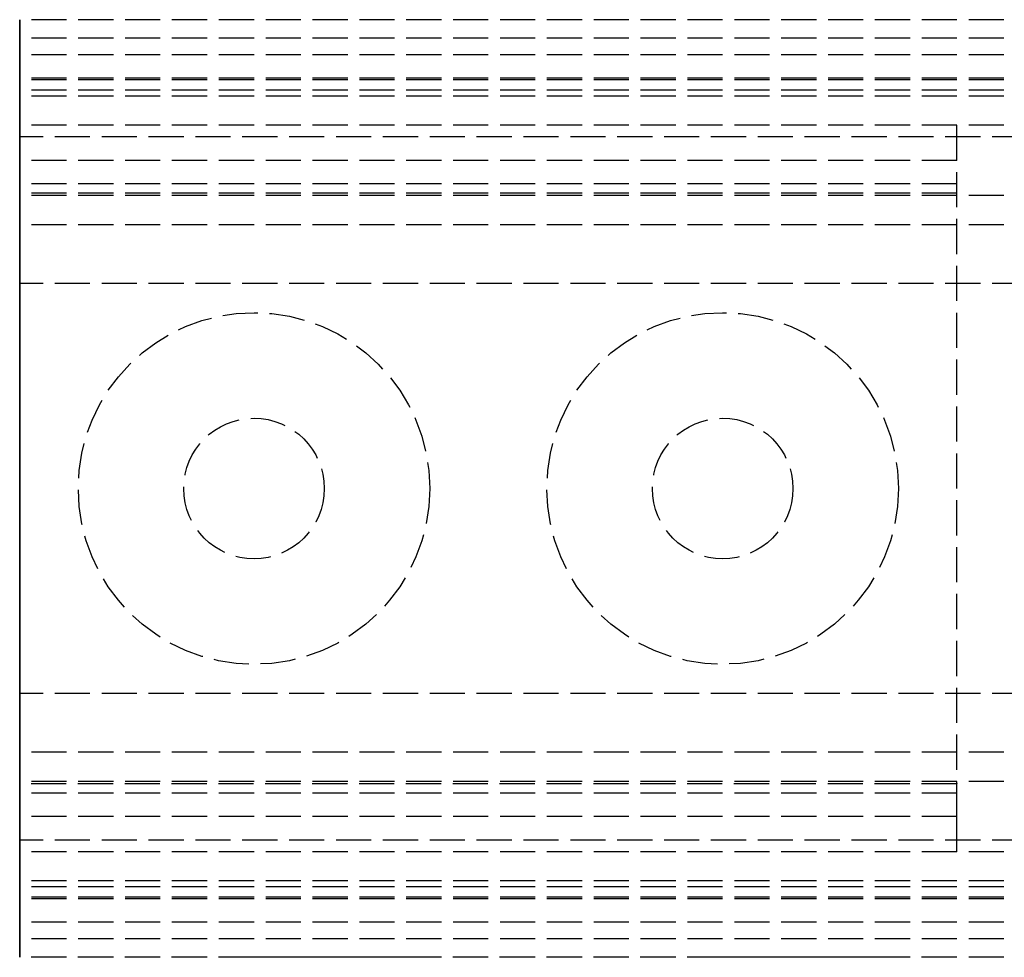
# Model space of a CAD drawing. Header units: millimetres. Extents: x 0 to 2000, y 0 to 40.
# Tile 1 of 7: x 0 to 42, y 0 to 40. Entities that reach past the tile are written whole.
import ezdxf

# ---------------------------------------------------------------- set-up
doc = ezdxf.new("R2010")
doc.units = ezdxf.units.MM
doc.header["$LTSCALE"] = 10
doc.linetypes.add('ALLCAD_Strich', pattern=[0.2, 0.15, -0.05])
for name, color, linetype in [('BESCH_KONT_sich_schn_ansi_2d', 40, 'Continuous'), ('BESCH_KONT_sich_schn_grun_2d', 10, 'Continuous'), ('BESCH_KONT_sich_schn_seit_2d', 160, 'Continuous')]:
    doc.layers.add(name, color=color, linetype=linetype)

msp = doc.modelspace()

# ---------------------------------------------------------------- linework, layer by layer
at = {"layer": 'BESCH_KONT_sich_schn_ansi_2d', "linetype": 'ALLCAD_Strich'}
for p, q in [((2000, 0, 42), (0, 0, 42)), ((0, 0, 2), (0, 0, 42)), ((2000, 0, 2), (0, 0, 2)), ((0, 0), (0, 0, 2)), ((2000, 0), (0, 0)), ((2000, 0, 64.5), (0, 0, 64.5)), ((0, 0, 42.707), (0, 0, 64.5)), ((2000, 0, 42.707), (0, 0, 42.707)), ((0, 0, 42), (0, 0, 42.707)), ((0, 0, 32.005), (0.003, 0, 32.005)), ((2000, 0, 2.5), (0, 0, 2.5)), ((2000, 0, 4), (0, 0, 4)), ((2000, 0, 9), (0, 0, 9)), ((2000, 0, 28), (0, 0, 28)), ((2000, 0, 29.5), (0, 0, 29.5)), ((2000, 0, 32), (0, 0, 32)), ((2000, 0, 38.5), (0, 0, 38.5)), ((2000, 0, 40), (0, 0, 40)), ((2000, 0, 61.5), (0, 0, 61.5)), ((2000, 0, 40.939), (0, 0, 40.939)), ((2000, 0, 40.232), (0, 0, 40.232)), ((39.983, 0, 41), (0, 0, 41)), ((40, 0, 42.5), (0, 0, 42.5)), ((40, 0, 60), (0, 0, 60)), ((40, 0, 40), (0, 0, 40)), ((0.002, 0, 32), (0.002, 0, 32.005)), ((0.003, 0, 32), (0.003, 0, 32.005)), ((0.006, 0, 32.005), (0.003, 0, 32.005)), ((0.003, 0, 32), (0.003, 0, 32.005)), ((0.003, 0, 32.005), (0.003, 0, 32.005)), ((0.003, 0, 32), (0.003, 0, 32.005)), ((0.003, 0, 32), (0.003, 0, 32.005)), ((0.004, 0, 32), (0.004, 0, 32.005)), ((0.006, 0, 32), (0.006, 0, 32.005)), ((0.007, 0, 32), (0.007, 0, 32.005)), ((0.007, 0, 32.005), (0.009, 0, 32.005)), ((0.009, 0, 32.005), (0.011, 0, 32.005)), ((0.009, 0, 32), (0.009, 0, 32.005)), ((0.009, 0, 32), (0.009, 0, 32.005)), ((0.01, 0, 32), (0.01, 0, 32.005)), ((0.013, 0, 32.005), (0.011, 0, 32.005)), ((0.011, 0, 32), (0.011, 0, 32.005)), ((0.011, 0, 32), (0.011, 0, 32.005)), ((0.013, 0, 32), (0.013, 0, 32.005)), ((0.014, 0, 32.005), (0.017, 0, 32.005)), ((0.014, 0, 32), (0.014, 0, 32.005)), ((0.016, 0, 32), (0.016, 0, 32.005)), ((0.017, 0, 32), (0.017, 0, 32.005)), ((0.02, 0, 32.005), (0.017, 0, 32.005)), ((0.017, 0, 32), (0.017, 0, 32.005)), ((0.017, 0, 32.005), (0.017, 0, 32.005)), ((0.017, 0, 32), (0.017, 0, 32.005)), ((0.017, 0, 32), (0.017, 0, 32.005)), ((0.018, 0, 32), (0.018, 0, 32.005)), ((0.02, 0, 32), (0.02, 0, 32.005)), ((10, 0, 47.5), (2.5, 0, 47.5)), ((2.5, 0, 42.5), (2.5, 0, 47.5)), ((7, 0, 41), (7, 0, 47.5)), ((17.5, 0, 47.5), (10, 0, 47.5)), ((13, 0, 41), (13, 0, 47.5)), ((17.5, 0, 42.5), (17.5, 0, 47.5)), ((30, 0, 47.5), (22.5, 0, 47.5)), ((22.5, 0, 42.5), (22.5, 0, 47.5)), ((27, 0, 41), (27, 0, 47.5)), ((37.5, 0, 47.5), (30, 0, 47.5)), ((33, 0, 41), (33, 0, 47.5)), ((37.5, 0, 42.5), (37.5, 0, 47.5)), ((39.983, 0, 40.995), (39.98, 0, 40.995)), ((39.98, 0, 41), (39.98, 0, 40.995)), ((39.982, 0, 41), (39.982, 0, 40.995)), ((39.997, 0, 41), (39.983, 0, 41)), ((39.983, 0, 41), (39.983, 0, 40.995)), ((39.983, 0, 41), (39.983, 0, 40.995)), ((39.983, 0, 40.995), (39.986, 0, 40.995)), ((39.983, 0, 40.995), (39.983, 0, 40.995)), ((39.983, 0, 41), (39.983, 0, 40.995)), ((39.983, 0, 41), (39.983, 0, 40.995)), ((39.983, 0, 41), (39.983, 0, 41)), ((39.984, 0, 41), (39.984, 0, 40.995)), ((39.986, 0, 41), (39.986, 0, 40.995)), ((39.987, 0, 41), (39.987, 0, 40.995)), ((39.991, 0, 40.995), (39.987, 0, 40.995)), ((39.989, 0, 40.995), (39.989, 0, 41)), ((39.989, 0, 41), (39.989, 0, 40.995)), ((39.99, 0, 41), (39.99, 0, 40.995)), ((39.991, 0, 40.995), (39.993, 0, 40.995)), ((39.991, 0, 41), (39.991, 0, 40.995)), ((39.991, 0, 41), (39.991, 0, 40.995)), ((39.993, 0, 41), (39.993, 0, 40.995)), ((39.997, 0, 40.995), (39.994, 0, 40.995)), ((39.994, 0, 41), (39.994, 0, 40.995)), ((39.996, 0, 41), (39.996, 0, 40.995)), ((39.997, 0, 41), (39.997, 0, 40.995)), ((39.997, 0, 41), (39.997, 0, 40.995)), ((39.997, 0, 40.995), (40, 0, 40.995)), ((39.997, 0, 40.995), (39.997, 0, 40.995)), ((39.997, 0, 41), (39.997, 0, 40.995)), ((39.997, 0, 41), (39.997, 0, 40.995)), ((39.997, 0, 41), (39.997, 0, 41)), ((40, 0, 41), (39.997, 0, 41)), ((39.998, 0, 41), (39.998, 0, 40.995)), ((40, 0, 40), (40, 0, 60))]:
    msp.add_line(p, q, dxfattribs=at)
at = {"layer": 'BESCH_KONT_sich_schn_grun_2d', "linetype": 'ALLCAD_Strich'}
for p, q in [((2000, 40), (0, 40)), ((0, 39.207), (0, 40)), ((2000, 39.207), (0, 39.207)), ((0, 38.5), (0, 39.207)), ((2000, 38.5), (0, 38.5)), ((0, 1.5), (0, 38.5)), ((2000, 37.5), (0, 37.5)), ((2000, 37.439), (0, 37.439)), ((2000, 37), (0, 37)), ((0.002, 36.997), (0.002, 36.995)), ((0.003, 36.998), (0.003, 36.998)), ((0.003, 36.993), (0.003, 36.993)), ((0.003, 36.992), (0.003, 36.992)), ((0.004, 36.997), (0.004, 36.995)), ((0.006, 36.995), (0.006, 36.997)), ((0.007, 37), (0.007, 36.992)), ((0.011, 37), (0.007, 37)), ((0.007, 36.992), (0.009, 36.992)), ((0.009, 36.998), (0.01, 36.998)), ((0.009, 36.996), (0.009, 36.998)), ((0.01, 36.996), (0.009, 36.996)), ((0.009, 36.992), (0.009, 36.995)), ((0.009, 36.995), (0.011, 36.995)), ((0.011, 36.997), (0.011, 36.997)), ((0.013, 36.997), (0.013, 36.998)), ((0.014, 36.995), (0.014, 36.997)), ((0.016, 36.997), (0.016, 36.995)), ((0.017, 36.998), (0.017, 36.998)), ((0.017, 36.993), (0.017, 36.993)), ((0.017, 36.992), (0.017, 36.992)), ((0.018, 36.997), (0.018, 36.995)), ((0.02, 36.995), (0.02, 36.997)), ((2000, 36.732), (0, 36.732)), ((2000, 35.5), (0, 35.5)), ((40, 34), (40, 35.5)), ((43, 35), (0, 35)), ((40, 34), (0, 34)), ((40, 6), (40, 34)), ((40, 33), (0, 33)), ((40, 32.6), (0, 32.6)), ((2000, 32.5), (0, 32.5)), ((2000, 31.25), (0, 31.25)), ((43, 28.75), (0, 28.75)), ((43, 11.25), (0, 11.25)), ((2000, 8.75), (0, 8.75)), ((2000, 7.5), (0, 7.5)), ((39.983, 7.4), (0, 7.4)), ((39.98, 7.405), (39.98, 7.403)), ((39.982, 7.403), (39.982, 7.405)), ((39.983, 7.408), (39.983, 7.408)), ((39.983, 7.407), (39.983, 7.407)), ((39.983, 7.402), (39.983, 7.402)), ((39.997, 7.4), (39.983, 7.4)), ((39.983, 7.4), (39.983, 7.4)), ((39.984, 7.405), (39.984, 7.403)), ((39.986, 7.403), (39.986, 7.405)), ((39.987, 7.408), (39.987, 7.4)), ((39.989, 7.408), (39.987, 7.408)), ((39.987, 7.4), (39.991, 7.4)), ((39.989, 7.405), (39.989, 7.408)), ((39.991, 7.405), (39.989, 7.405)), ((39.989, 7.402), (39.989, 7.404)), ((39.989, 7.404), (39.99, 7.404)), ((39.99, 7.402), (39.989, 7.402)), ((39.991, 7.403), (39.991, 7.403)), ((39.993, 7.402), (39.993, 7.403)), ((39.994, 7.405), (39.994, 7.403)), ((39.996, 7.403), (39.996, 7.405)), ((39.997, 7.408), (39.997, 7.408)), ((39.997, 7.407), (39.997, 7.407)), ((39.997, 7.402), (39.997, 7.402)), ((39.997, 7.4), (39.997, 7.4)), ((40, 7.4), (39.997, 7.4)), ((39.998, 7.405), (39.998, 7.403)), ((40, 7), (0, 7)), ((40, 6), (0, 6)), ((40, 4.5), (40, 6)), ((43, 5), (0, 5)), ((2000, 4.5), (0, 4.5)), ((2000, 3.268), (0, 3.268)), ((2000, 3), (0, 3)), ((2000, 2.561), (0, 2.561)), ((2000, 2.5), (0, 2.5)), ((2000, 1.5), (0, 1.5)), ((0, 0.793), (0, 1.5)), ((2000, 0.793), (0, 0.793)), ((0, 0), (0, 0.793)), ((2000, 0), (0, 0))]:
    msp.add_line(p, q, dxfattribs=at)
for centre, radius in [((10, 20), 7.5), ((30, 20), 7.5), ((10, 20), 3), ((30, 20), 3)]:
    msp.add_circle(centre, radius, dxfattribs=at)
for centre, radius, start, end in [((0.003, 36.997), 0.00271, 90, 180), ((0.003, 36.995), 0.00271, 180, 270), ((0.003, 36.997), 0.00116, 90, 180), ((0.003, 36.995), 0.00116, 180, 270), ((0.003, 36.997), 0.00271, 360, 90), ((0.003, 36.997), 0.00116, 0, 90), ((0.003, 36.995), 0.00116, 270, 360), ((0.003, 36.995), 0.00271, 270, 0), ((0.01, 36.997), 0.00093, 360, 90), ((0.01, 36.997), 0.00093, 270, 0), ((0.011, 36.998), 0.00217, 0, 90), ((0.011, 36.997), 0.00217, 270, 360), ((0.017, 36.997), 0.00271, 90, 180), ((0.017, 36.995), 0.00271, 180, 270), ((0.017, 36.997), 0.00116, 90, 180), ((0.017, 36.995), 0.00116, 180, 270), ((0.017, 36.997), 0.00271, 360, 90), ((0.017, 36.997), 0.00116, 0, 90), ((0.017, 36.995), 0.00116, 270, 360), ((0.017, 36.995), 0.00271, 270, 0), ((39.983, 7.405), 0.00271, 90, 180), ((39.983, 7.403), 0.00271, 180, 270), ((39.983, 7.405), 0.00116, 90, 180), ((39.983, 7.403), 0.00116, 180, 270), ((39.983, 7.405), 0.00271, 0, 90), ((39.983, 7.405), 0.00116, 0, 90), ((39.983, 7.403), 0.00271, 270, 360), ((39.983, 7.403), 0.00116, 270, 0), ((39.99, 7.403), 0.00093, 0, 90), ((39.99, 7.403), 0.00093, 270, 0), ((39.991, 7.403), 0.00217, 0, 90), ((39.991, 7.402), 0.00217, 270, 0), ((39.997, 7.405), 0.00271, 90, 180), ((39.997, 7.403), 0.00271, 180, 270), ((39.997, 7.405), 0.00116, 90, 180), ((39.997, 7.403), 0.00116, 180, 270), ((39.997, 7.405), 0.00271, 0, 90), ((39.997, 7.405), 0.00116, 0, 90), ((39.997, 7.403), 0.00116, 270, 0), ((39.997, 7.403), 0.00271, 270, 360)]:
    msp.add_arc(centre, radius, start, end, dxfattribs=at)
at = {"layer": 'BESCH_KONT_sich_schn_seit_2d', "linetype": 'ALLCAD_Strich'}
for p, q in [((0, 40, 2), (0, 37.5, 2.5)), ((0, 40, 42), (0, 40, 2)), ((0, 39.207, 42), (0, 40, 42)), ((0, 37.439, 40.232), (0, 39.207, 42)), ((0, 38.5, 42.707), (0, 36.732, 40.939)), ((0, 38.5, 64.5), (0, 38.5, 42.707)), ((0, 1.5, 64.5), (0, 38.5, 64.5)), ((0, 37.5), (0, 28.75)), ((0, 37.5, 2.5), (0, 37.5)), ((0, 36.732, 40.939), (0, 37.439, 40.232)), ((0, 37, 32.005), (0, 36.997, 32.005)), ((0, 37, 32), (0, 37, 38.5)), ((0, 36.997, 32), (0, 37, 32)), ((0, 37, 38.5), (0, 32.5, 38.5)), ((0, 37, 28), (0, 35.5, 29.5)), ((0, 37, 9), (0, 37, 28)), ((0, 35, 4), (0, 37, 9)), ((0, 37, 32), (0, 37, 32.005)), ((0, 36.998, 32.005), (0, 36.998, 32)), ((0, 36.998, 32), (0, 36.998, 32.005)), ((0, 36.998, 32), (0, 36.998, 32.005)), ((0, 36.995, 32.005), (0, 36.997, 32.005)), ((0, 36.997, 32), (0, 36.997, 32.005)), ((0, 36.997, 32), (0, 36.997, 32.005)), ((0, 36.997, 32), (0, 36.997, 32.005)), ((0, 36.997, 32), (0, 36.997, 32.005)), ((0, 36.997, 32), (0, 36.995, 32)), ((0, 36.996, 32), (0, 36.996, 32.005)), ((0, 31.25, 32), (0, 36.995, 32)), ((0, 36.995, 32.005), (0, 36.992, 32.005)), ((0, 36.995, 32), (0, 36.995, 32.005)), ((0, 36.995, 32), (0, 36.995, 32.005)), ((0, 36.993, 32), (0, 36.993, 32.005)), ((0, 36.992, 32), (0, 36.992, 32.005)), ((0, 36.992, 32), (0, 36.992, 32.005)), ((0, 34, 29), (0, 36, 29)), ((0, 36, 29), (0, 36, 16)), ((0, 36, 16), (0, 29.5, 16)), ((0, 35.5, 61.5), (0, 4.5, 61.5)), ((0, 35.5, 40), (0, 35.5, 61.5)), ((0, 32.5, 40), (0, 35.5, 40)), ((0, 35.5, 29.5), (0, 31.25, 29.5)), ((0, 35.5, 40), (0, 33, 40)), ((0, 35.5, 60), (0, 35.5, 40)), ((0, 34, 60), (0, 35.5, 60)), ((0, 35.5, 45), (0, 35.5, 44.995)), ((0, 35.5, 45), (0, 34, 45)), ((0, 35.497, 44.995), (0, 35.5, 44.995)), ((0, 35.498, 45), (0, 35.498, 44.995)), ((0, 35.497, 45), (0, 35.497, 44.995)), ((0, 35.497, 44.995), (0, 35.495, 44.995)), ((0, 35.497, 45), (0, 35.497, 44.995)), ((0, 35.496, 45), (0, 35.496, 44.995)), ((0, 35.495, 45), (0, 35.495, 44.995)), ((0, 35.495, 45), (0, 35.495, 44.995)), ((0, 35.495, 45), (0, 35.495, 44.995)), ((0, 35.492, 44.995), (0, 35.495, 44.995)), ((0, 35.495, 45), (0, 35.495, 44.995)), ((0, 35.494, 44.995), (0, 35.494, 45)), ((0, 35.494, 45), (0, 35.494, 44.995)), ((0, 35.493, 45), (0, 35.493, 44.995)), ((0, 35.492, 45), (0, 35.492, 44.995)), ((0, 35.492, 45), (0, 35.492, 44.995)), ((0, 35, 8.5), (0, 35, 16)), ((0, 35, 4.4), (0, 35, 5)), ((0, 35, 4.4), (0, 28.75, 4.4)), ((0, 28.75, 4), (0, 35, 4)), ((0, 35, 5), (0, 28.755, 5)), ((0, 35, 8.5), (0, 31.5, 8.5)), ((0, 35, 5), (0, 35, 8.5)), ((0, 5, 10.9), (0, 35, 10.9)), ((0, 28, 18.9), (0, 35, 18.9)), ((0, 35, 16), (0, 35, 25.4)), ((0, 28, 10.9), (0, 35, 10.9)), ((0, 28, 18.9), (0, 35, 18.9)), ((0, 35, 25.4), (0, 34, 25.4)), ((0, 33.5, 6.5), (0, 35, 6.5)), ((0, 33.5, 6.5), (0, 35, 6.5)), ((0, 34, 25.4), (0, 28, 25.4)), ((0, 29.5, 18), (0, 34, 18)), ((0, 34, 18), (0, 34, 29)), ((0, 6, 42.5), (0, 34, 42.5)), ((0, 34, 42.5), (0, 34, 60)), ((0, 34, 45), (0, 27.5, 45)), ((0, 31.5, 6.5), (0, 33.5, 6.5)), ((0, 33.5, 6.5), (0, 33.5, 8.5)), ((0, 33, 40), (0, 32.6, 41)), ((0, 32.6, 41), (0, 7.4, 41)), ((0, 32.5, 38.5), (0, 32.5, 40)), ((0, 7.5, 40), (0, 32.5, 40)), ((0, 31.5, 6.5), (0, 25.5, 6.5)), ((0, 31.5, 6.5), (0, 31.5, 8.5)), ((0, 31.5, 14.5), (0, 31.5, 8.5)), ((0, 29.5, 14.5), (0, 31.5, 14.5)), ((0, 8.5, 8.5), (0, 31.5, 8.5)), ((0, 31.25, 29.5), (0, 31.25, 32)), ((0, 31, 30.4), (0, 29, 28.9)), ((0, 31, 36.4), (0, 31, 30.4)), ((0, 29, 36.4), (0, 31, 36.4)), ((0, 30.5, 4.4), (0, 30.5, 25.4)), ((0, 30, 35.9), (0, 29, 35.9)), ((0, 30, 31.4), (0, 30, 35.9)), ((0, 27.5, 31.4), (0, 30, 31.4)), ((0, 28.75, 35.9), (0, 29.75, 35.9)), ((0, 29.75, 35.9), (0, 29.75, 31.9)), ((0, 29.75, 31.9), (0, 10.25, 31.9)), ((0, 29.5, 8), (0, 25.5, 8)), ((0, 29.5, 18), (0, 29.5, 8)), ((0, 29.5, 18), (0, 10.5, 18)), ((0, 29.5, 16), (0, 10.5, 16)), ((0, 10.5, 14.5), (0, 29.5, 14.5)), ((0, 29.25, 6.5), (0, 29.25, 8.5)), ((0, 29, 28.9), (0, 26.5, 28.9)), ((0, 29, 35.9), (0, 29, 36.4)), ((0, 28.755, 4.995), (0, 28.758, 4.995)), ((0, 28.758, 5), (0, 28.758, 4.995)), ((0, 28.758, 5), (0, 28.758, 4.995)), ((0, 28.757, 5), (0, 28.757, 4.995)), ((0, 28.755, 4.995), (0, 28.753, 4.995)), ((0, 28.755, 5), (0, 28.755, 4.995)), ((0, 28.755, 5), (0, 28.755, 4.995)), ((0, 28.753, 5), (0, 28.755, 5)), ((0, 28.754, 5), (0, 28.754, 4.995)), ((0, 28.75, 4.995), (0, 28.753, 4.995)), ((0, 28.753, 5), (0, 28.753, 4.995)), ((0, 28.753, 5), (0, 28.75, 5)), ((0, 28.753, 5), (0, 28.753, 4.995)), ((0, 28.753, 5), (0, 28.753, 4.995)), ((0, 28.753, 5), (0, 28.753, 4.995)), ((0, 28.752, 4.995), (0, 28.752, 5)), ((0, 28.752, 5), (0, 28.752, 4.995)), ((0, 28.752, 5), (0, 28.752, 4.995)), ((0, 28.75), (0, 28.75, 4)), ((0, 28.75, 4), (0, 28.75, 5)), ((0, 11.25), (0, 28.75)), ((0, 28.75, 36.4), (0, 28.75, 35.9)), ((0, 11.25, 36.4), (0, 28.75, 36.4)), ((0, 28.75, 4.4), (0, 28, 4.4)), ((0, 28.75, 5), (0, 28.75, 4.995)), ((0, 26.75, 18.9), (0, 28, 18.9)), ((0, 28, 18), (0, 28, 25.4)), ((0, 28, 25.4), (0, 26.5, 25.4)), ((0, 28, 4.4), (0, 28, 18)), ((0, 28, 4.4), (0, 23.5, 4.4)), ((0, 24.5, 12.9), (0, 28, 12.9)), ((0, 24.5, 16.9), (0, 28, 16.9)), ((0, 27.75, 19.9), (0, 27.75, 18.9)), ((0, 26.75, 19.9), (0, 27.75, 19.9)), ((0, 27.75, 18.9), (0, 27.75, 16.9)), ((0, 27.75, 16.9), (0, 27.75, 13.9)), ((0, 26.75, 13.9), (0, 27.75, 13.9)), ((0, 12.5, 47.5), (0, 27.5, 47.5)), ((0, 27.5, 42.5), (0, 27.5, 47.5)), ((0, 27, 30.9), (0, 27.5, 31.4)), ((0, 27.5, 45), (0, 12.5, 45)), ((0, 13, 30.9), (0, 27, 30.9)), ((0, 23.75, 21.9), (0, 26.75, 21.9)), ((0, 26.75, 21.9), (0, 26.75, 18)), ((0, 26.75, -5.1), (0, 13.25, -5.1)), ((0, 26.75), (0, 26.75, -5.1)), ((0, 13.25, 18.9), (0, 26.75, 18.9)), ((0, 13.25, 14.9), (0, 26.75, 14.9)), ((0, 23.999, 8.65), (0, 26.75, 8.65)), ((0, 23.999, 21.15), (0, 26.75, 21.15)), ((0, 26.75, 16.624), (0, 13.25, 16.624)), ((0, 26.75, 18.4), (0, 25.25, 18.4)), ((0, 26.75, 18), (0, 26.75, 8.405)), ((0, 26.75, 8.403), (0, 26.75, 8.405)), ((0, 26.75, 8.403), (0, 26.75, 8.4)), ((0, 26.75, 1.632), (0, 22.25, 1.632)), ((0, 26.75, 6.624), (0, 22.25, 6.624)), ((0, 26.75, -0.6), (0, 13.25, -0.6)), ((0, 26.75, 8.4), (0, 24.33, 8.4)), ((0, 26.75, 8.4), (0, 26.75)), ((0, 22.25, 14.9), (0, 26.75, 14.9)), ((0, 26.75, 18.9), (0, 13.25, 18.9)), ((0, 26.75, 10.9), (0, 13.25, 10.9)), ((0, 26.75, 21.15), (0, 23.999, 21.15)), ((0, 26.75, 8.65), (0, 23.999, 8.65)), ((0, 26.748, 8.405), (0, 26.748, 8.403)), ((0, 26.747, 8.402), (0, 26.747, 8.402)), ((0, 26.747, 8.407), (0, 26.747, 8.407)), ((0, 26.747, 8.408), (0, 26.747, 8.408)), ((0, 26.746, 8.405), (0, 26.746, 8.403)), ((0, 26.744, 8.403), (0, 26.744, 8.405)), ((0, 26.743, 8.408), (0, 26.743, 8.4)), ((0, 26.743, 8.4), (0, 26.741, 8.4)), ((0, 26.739, 8.408), (0, 26.743, 8.408)), ((0, 26.741, 8.406), (0, 26.74, 8.406)), ((0, 26.74, 8.404), (0, 26.741, 8.404)), ((0, 26.741, 8.404), (0, 26.741, 8.406)), ((0, 26.741, 8.4), (0, 26.741, 8.403)), ((0, 26.741, 8.403), (0, 26.739, 8.403)), ((0, 26.739, 8.405), (0, 26.739, 8.405)), ((0, 26.737, 8.405), (0, 26.737, 8.406)), ((0, 26.736, 8.403), (0, 26.736, 8.405)), ((0, 26.734, 8.405), (0, 26.734, 8.403)), ((0, 26.733, 8.402), (0, 26.733, 8.402)), ((0, 26.733, 8.407), (0, 26.733, 8.407)), ((0, 26.733, 8.408), (0, 26.733, 8.408)), ((0, 26.732, 8.405), (0, 26.732, 8.403)), ((0, 26.73, 8.403), (0, 26.73, 8.405)), ((0, 26.5, 21.9), (0, 26, 22.4)), ((0, 26.5, 22.9), (0, 26, 22.4)), ((0, 26.5, 28.9), (0, 26.5, 22.9)), ((0, 26.5, 19.4), (0, 26.5, 21.9)), ((0, 25.5, 19.4), (0, 26.5, 19.4)), ((0, 26.5, 8.9), (0, 25.5, 8.9)), ((0, 26.5, -0.1), (0, 26.5, 8.9)), ((0, 23.5, -0.1), (0, 26.5, -0.1)), ((0, 26.5, 25.4), (0, 23.5, 25.4)), ((0, 26.5, 8.9), (0, 26.5, 19.4)), ((0, 26, 22.4), (0, 22.25, 22.4)), ((0, 25.75, 6.5), (0, 25.75, 8.5)), ((0, 25.5, 8), (0, 25.5, 3)), ((0, 25.5, 3), (0, 14.5, 3)), ((0, 25.5, 3), (0, 25.5, 6.5)), ((0, 14.5, 3), (0, 25.5, 3)), ((0, 25.5, 6.5), (0, 14.5, 6.5)), ((0, 25.5, 20.4), (0, 25.5, 19.4)), ((0, 24, 20.4), (0, 25.5, 20.4)), ((0, 25.5, 6.9), (0, 24, 6.9)), ((0, 25.5, 8.9), (0, 25.5, 8)), ((0, 24.5, 19.4), (0, 25.5, 19.4)), ((0, 24.5, 8.9), (0, 25.5, 8.9)), ((0, 25.247, 27.895), (0, 25.25, 27.895)), ((0, 25.25, 27.9), (0, 25.247, 27.9)), ((0, 22.25, 23.9), (0, 25.25, 23.9)), ((0, 25.25, 23.9), (0, 25.25, 27.9)), ((0, 25.25, 27.9), (0, 25.25, 27.895)), ((0, 25.25, 1.4), (0, 23.5, 1.4)), ((0, 25.25, 5.4), (0, 25.25, 1.4)), ((0, 14.75, 5.4), (0, 25.25, 5.4)), ((0, 25.25, 18.4), (0, 25.25, 21.9)), ((0, 25.248, 27.9), (0, 25.248, 27.895)), ((0, 25.247, 27.895), (0, 25.245, 27.895)), ((0, 25.247, 27.9), (0, 25.247, 27.895)), ((0, 25.247, 27.9), (0, 25.247, 27.895)), ((0, 25.245, 27.9), (0, 25.247, 27.9)), ((0, 25.246, 27.9), (0, 25.246, 27.895)), ((0, 25.245, 27.9), (0, 14.75, 27.9)), ((0, 25.242, 27.895), (0, 25.245, 27.895)), ((0, 25.245, 27.9), (0, 25.245, 27.895)), ((0, 25.245, 27.9), (0, 25.245, 27.895)), ((0, 25.245, 27.9), (0, 25.245, 27.895)), ((0, 25.245, 27.9), (0, 25.245, 27.895)), ((0, 25.244, 27.895), (0, 25.244, 27.9)), ((0, 25.244, 27.9), (0, 25.244, 27.895)), ((0, 25.243, 27.9), (0, 25.243, 27.895)), ((0, 25.242, 27.9), (0, 25.242, 27.895)), ((0, 25.242, 27.9), (0, 25.242, 27.895)), ((0, 25), (0, 25, 6.5)), ((0, 24.495, 19.398), (0, 24.5, 19.398)), ((0, 24.5, 19.4), (0, 24.495, 19.4)), ((0, 24.5, 19.392), (0, 24.495, 19.392)), ((0, 24.5, 19.398), (0, 24.495, 19.398)), ((0, 24.5, 19.397), (0, 24.495, 19.397)), ((0, 24.5, 19.395), (0, 24.495, 19.395)), ((0, 24.5, 19.396), (0, 24.495, 19.396)), ((0, 24.5, 19.397), (0, 24.495, 19.397)), ((0, 24.5, 19.397), (0, 24.495, 19.397)), ((0, 24.5, 19.4), (0, 24.5, 8.9)), ((0, 24.5, 19.398), (0, 24.495, 19.398)), ((0, 24.5, 19.393), (0, 24.495, 19.393)), ((0, 24.5, 19.392), (0, 24.495, 19.392)), ((0, 24.5, 19.395), (0, 24.495, 19.395)), ((0, 24.5, 19.397), (0, 24.495, 19.397)), ((0, 24.5, 19.4), (0, 24.495, 19.4)), ((0, 24.495, 19.4), (0, 24.495, 19.397)), ((0, 24.495, 19.395), (0, 24.495, 19.397)), ((0, 24.495, 19.395), (0, 24.495, 19.392)), ((0, 24, 21.149), (0, 24, 8.651)), ((0, 24, 27.9), (0, 24, 23.9)), ((0, 24, 21.9), (0, 24, 21.149)), ((0, 24, 8.651), (0, 24, -0.6)), ((0, 23.75, 21.906), (0, 23.755, 21.906)), ((0, 23.75, 21.908), (0, 23.755, 21.908)), ((0, 23.75, 21.906), (0, 23.755, 21.906)), ((0, 23.75, 21.905), (0, 23.755, 21.905)), ((0, 23.75, 21.903), (0, 23.755, 21.903)), ((0, 23.75, 21.9), (0, 23.755, 21.9)), ((0, 23.75, 21.904), (0, 23.755, 21.904)), ((0, 23.75, 21.905), (0, 23.755, 21.905)), ((0, 23.75, 21.905), (0, 23.755, 21.905)), ((0, 23.75, 21.907), (0, 23.755, 21.907)), ((0, 23.75, 21.902), (0, 23.755, 21.902)), ((0, 23.75, 21.903), (0, 23.755, 21.903)), ((0, 23.755, 21.903), (0, 23.755, 21.9)), ((0, 23.75, 21.905), (0, 23.755, 21.905)), ((0, 23.755, 21.903), (0, 23.755, 21.905)), ((0, 23.75, 21.908), (0, 23.755, 21.908)), ((0, 23.755, 21.908), (0, 23.755, 21.905)), ((0, 23.75, 22.4), (0, 23.75, 21.9)), ((0, 23.75, 22.9), (0, 22.25, 22.9)), ((0, 23.75, 22.9), (0, 23.75, 22.4)), ((0, 23.75, 22.9), (0, 23.75, 23.9)), ((0, 23.5, 1.4), (0, 23.5, -0.1)), ((0, 23.5, 18.9), (0, 23.5, 25.4)), ((0, 23.5, 4.4), (0, 23.5, 10.9)), ((0, 23.5, 18.9), (0, 23.5, 14.9)), ((0, 23.5, 14.9), (0, 23.5, 10.9)), ((0, 20, 12.9), (0, 23.5, 12.9)), ((0, 20, 16.9), (0, 23.5, 16.9)), ((0, 22, 26.9), (0, 23, 27.9)), ((0, 23, 41), (0, 23, 47.5)), ((0, 22.5, 6.5), (0, 22.5, 8.5)), ((0, 22.25, 22.4), (0, 22.25, 23.9)), ((0, 22.25, 22.9), (0, 17.75, 22.9)), ((0, 22.25, 22.4), (0, 22.25, 18.4)), ((0, 22.25, 18.4), (0, 21.5, 17.65)), ((0, 22.25, 7.9), (0, 17.75, 7.9)), ((0, 22.25, 9.9), (0, 22.25, 7.9)), ((0, 21.5, 10.65), (0, 22.25, 9.9)), ((0, 22.25, 16), (0, 22.25, 18)), ((0, 17.75, 6.624), (0, 22.25, 6.624)), ((0, 22.25, 22.4), (0, 22.25, 18)), ((0, 22.25, 16), (0, 22.25, 0.764)), ((0, 22.25, 0.764), (0, 17.75, 0.764)), ((0, 17.75, 23.9), (0, 22.25, 23.9)), ((0, 17.75, 1.632), (0, 22.25, 1.632)), ((0, 18, 26.9), (0, 22, 26.9)), ((0, 22, 8.9), (0, 22, 19.4)), ((0, 20, 19.4), (0, 22, 19.4)), ((0, 20, 8.9), (0, 22, 8.9)), ((0, 21.5, 17.65), (0, 21.5, 10.65)), ((0, 21.5, 14.9), (0, 18.5, 14.9)), ((0, 21.5, 36.4), (0, 21.5, 31.9)), ((0, 21.5, 27.9), (0, 21.5, 30.9)), ((0, 21.5, 5.4), (0, 21.5, 7.9)), ((0, 19.995, 19.398), (0, 20, 19.398)), ((0, 20, 19.4), (0, 19.995, 19.4)), ((0, 20, 19.392), (0, 19.995, 19.392)), ((0, 20, 19.398), (0, 19.995, 19.398)), ((0, 20, 19.397), (0, 19.995, 19.397)), ((0, 20, 19.395), (0, 19.995, 19.395)), ((0, 20, 19.396), (0, 19.995, 19.396)), ((0, 20, 19.397), (0, 19.995, 19.397)), ((0, 20, 19.397), (0, 19.995, 19.397)), ((0, 20, 19.4), (0, 20, 8.9)), ((0, 20, 19.398), (0, 19.995, 19.398)), ((0, 20, 19.393), (0, 19.995, 19.393)), ((0, 20, 19.392), (0, 19.995, 19.392)), ((0, 20, 19.395), (0, 19.995, 19.395)), ((0, 20, 19.397), (0, 19.995, 19.397)), ((0, 20, 19.4), (0, 19.995, 19.4)), ((0, 19.995, 19.4), (0, 19.995, 19.397)), ((0, 19.995, 19.395), (0, 19.995, 19.397)), ((0, 19.995, 19.395), (0, 19.995, 19.392)), ((0, 18.5, 10.65), (0, 18.5, 17.65)), ((0, 18.5, 17.65), (0, 17.75, 18.4)), ((0, 17.75, 9.9), (0, 18.5, 10.65)), ((0, 18.5, 36.4), (0, 18.5, 31.9)), ((0, 18.5, 27.9), (0, 18.5, 30.9)), ((0, 18.5, 5.4), (0, 18.5, 7.9)), ((0, 17, 27.9), (0, 18, 26.9)), ((0, 14.75, 23.9), (0, 17.75, 23.9)), ((0, 17.75, 23.9), (0, 17.75, 22.4)), ((0, 17.75, 22.4), (0, 14, 22.4)), ((0, 17.75, 18.4), (0, 17.75, 22.4)), ((0, 17.75, 7.9), (0, 17.75, 9.9)), ((0, 17.75, 16), (0, 17.75, 18)), ((0, 17.75, 22.9), (0, 16.25, 22.9)), ((0, 17.75, 0.764), (0, 17.75, 16)), ((0, 17.75, 18), (0, 17.75, 22.4)), ((0, 17.75, 6.624), (0, 13.25, 6.624)), ((0, 17.75, 1.632), (0, 13.25, 1.632)), ((0, 13.25, 14.9), (0, 17.75, 14.9)), ((0, 17.5, 6.5), (0, 17.5, 8.5)), ((0, 17, 41), (0, 17, 47.5)), ((0, 16.5, 1.4), (0, 14.75, 1.4)), ((0, 16.5, -0.1), (0, 16.5, 1.4)), ((0, 13.5, -0.1), (0, 16.5, -0.1)), ((0, 13.25, 21.9), (0, 16.25, 21.9)), ((0, 16.25, 21.9), (0, 16.25, 22.4)), ((0, 16.25, 22.4), (0, 16.25, 22.9)), ((0, 16.25, 23.9), (0, 16.25, 22.9)), ((0, 16.245, 21.906), (0, 16.25, 21.906)), ((0, 16.25, 21.908), (0, 16.245, 21.908)), ((0, 16.25, 21.9), (0, 16.245, 21.9)), ((0, 16.25, 21.906), (0, 16.245, 21.906)), ((0, 16.25, 21.905), (0, 16.245, 21.905)), ((0, 16.25, 21.903), (0, 16.245, 21.903)), ((0, 16.25, 21.904), (0, 16.245, 21.904)), ((0, 16.25, 21.905), (0, 16.245, 21.905)), ((0, 16.25, 21.905), (0, 16.245, 21.905)), ((0, 16.25, 21.907), (0, 16.245, 21.907)), ((0, 16.25, 21.902), (0, 16.245, 21.902)), ((0, 16.25, 21.903), (0, 16.245, 21.903)), ((0, 16.25, 21.905), (0, 16.245, 21.905)), ((0, 16.25, 21.908), (0, 16.245, 21.908)), ((0, 16.245, 21.908), (0, 16.245, 21.905)), ((0, 16.245, 21.903), (0, 16.245, 21.905)), ((0, 16.245, 21.903), (0, 16.245, 21.9)), ((0, 13.25, 8.65), (0, 16.001, 8.65)), ((0, 13.25, 21.15), (0, 16.001, 21.15)), ((0, 16.001, 21.15), (0, 13.25, 21.15)), ((0, 16.001, 8.65), (0, 13.25, 8.65)), ((0, 16, 21.149), (0, 16, 8.651)), ((0, 16, 6.9), (0, 14.5, 6.9)), ((0, 14.5, 20.4), (0, 16, 20.4)), ((0, 16, 27.9), (0, 16, 23.9)), ((0, 16, 21.9), (0, 16, 21.149)), ((0, 16, 8.651), (0, 16, -0.6)), ((0, 15.67, 8.4), (0, 13.25, 8.4)), ((0, 15.5, 19.4), (0, 15.5, 8.9)), ((0, 15.5, 8.9), (0, 14.5, 8.9)), ((0, 15.5, 19.4), (0, 14.5, 19.4)), ((0, 12, 12.9), (0, 15.5, 12.9)), ((0, 12, 16.9), (0, 15.5, 16.9)), ((0, 15), (0, 15, 6.5)), ((0, 14.75, 27.9), (0, 14.75, 23.9)), ((0, 14.75, 1.4), (0, 14.75, 5.4)), ((0, 14.75, 18.4), (0, 13.25, 18.4)), ((0, 14.75, 21.9), (0, 14.75, 18.4)), ((0, 14.5, 8), (0, 10.5, 8)), ((0, 14.5, 3), (0, 14.5, 8)), ((0, 14.5, 6.5), (0, 8.5, 6.5)), ((0, 14.5, 6.5), (0, 14.5, 3)), ((0, 14.5, 8.9), (0, 13.5, 8.9)), ((0, 14.5, 8), (0, 14.5, 8.9)), ((0, 14.5, 19.4), (0, 14.5, 20.4)), ((0, 13.5, 19.4), (0, 14.5, 19.4)), ((0, 14.25, 6.5), (0, 14.25, 8.5)), ((0, 14, 22.4), (0, 13.5, 21.9)), ((0, 14, 22.4), (0, 13.5, 22.9)), ((0, 13.5, 28.9), (0, 11, 28.9)), ((0, 13.5, 22.9), (0, 13.5, 28.9)), ((0, 13.5, 8.9), (0, 13.5, -0.1)), ((0, 13.5, 21.9), (0, 13.5, 19.4)), ((0, 13.5, 8.9), (0, 13.5, 19.4)), ((0, 12, 18.9), (0, 13.25, 18.9)), ((0, 12.25, 19.9), (0, 13.25, 19.9)), ((0, 13.25, 21.9), (0, 13.25, 18)), ((0, 13.25), (0, 13.25, -5.1)), ((0, 12.25, 13.9), (0, 13.25, 13.9)), ((0, 13.25, 18), (0, 13.25, 8.4)), ((0, 13.25, 8.4), (0, 13.25)), ((0, 12.5, 31.4), (0, 13, 30.9)), ((0, 12.5, 42.5), (0, 12.5, 47.5)), ((0, 12.5, 45), (0, 6, 45)), ((0, 10, 31.4), (0, 12.5, 31.4)), ((0, 12.25, 19.9), (0, 12.25, 18.9)), ((0, 12.25, 18.9), (0, 12.25, 16.9)), ((0, 12.25, 16.9), (0, 12.25, 13.9)), ((0, 12, 18), (0, 12, 25.4)), ((0, 12, 25.4), (0, 6, 25.4)), ((0, 5, 18.9), (0, 12, 18.9)), ((0, 12, 4.4), (0, 12, 18)), ((0, 5, 10.9), (0, 12, 10.9)), ((0, 5, 18.9), (0, 12, 18.9)), ((0, 12, 4.4), (0, 11.25, 4.4)), ((0, 11.25, 4.4), (0, 5, 4.4)), ((0, 11.25), (0, 2.5)), ((0, 11.25, 4), (0, 11.25)), ((0, 5, 4), (0, 11.25, 4)), ((0, 11.25, 4), (0, 11.25, 5)), ((0, 11.25, 5), (0, 5, 5)), ((0, 11.25, 35.9), (0, 11.25, 36.4)), ((0, 10.25, 35.9), (0, 11.25, 35.9)), ((0, 11.25, 5), (0, 11.25, 4.995)), ((0, 11.25, 4.995), (0, 11.247, 4.995)), ((0, 11.248, 5), (0, 11.248, 4.995)), ((0, 11.248, 5), (0, 11.248, 4.995)), ((0, 11.248, 5), (0, 11.248, 4.995)), ((0, 11.247, 5), (0, 11.247, 4.995)), ((0, 11.247, 5), (0, 11.247, 4.995)), ((0, 11.247, 5), (0, 11.247, 4.995)), ((0, 11.247, 5), (0, 11.247, 4.995)), ((0, 11.245, 4.995), (0, 11.247, 4.995)), ((0, 11.246, 5), (0, 11.246, 4.995)), ((0, 11.245, 5), (0, 11.245, 4.995)), ((0, 11.245, 5), (0, 11.245, 4.995)), ((0, 11.245, 4.995), (0, 11.242, 4.995)), ((0, 11.243, 5), (0, 11.243, 4.995)), ((0, 11.242, 5), (0, 11.242, 4.995)), ((0, 11.242, 5), (0, 11.242, 4.995)), ((0, 11, 35.9), (0, 10, 35.9)), ((0, 11, 36.4), (0, 11, 35.9)), ((0, 9, 36.4), (0, 11, 36.4)), ((0, 11, 28.9), (0, 9, 30.4)), ((0, 11, 19.4), (0, 11, 8.9)), ((0, 11, 8.9), (0, 9, 8.9)), ((0, 11, 19.4), (0, 9, 19.4)), ((0, 7.5, 12.9), (0, 11, 12.9)), ((0, 7.5, 16.9), (0, 11, 16.9)), ((0, 10.75, 6.5), (0, 10.75, 8.5)), ((0, 10.5, 18), (0, 10.5, 8)), ((0, 6, 18), (0, 10.5, 18)), ((0, 10.5, 16), (0, 4, 16)), ((0, 8.5, 14.5), (0, 10.5, 14.5)), ((0, 10.25, 31.9), (0, 10.25, 35.9)), ((0, 10, 35.9), (0, 10, 31.4)), ((0, 9, 30.4), (0, 9, 36.4)), ((0, 9, 8.9), (0, 9, 19.4)), ((0, 8.75, 29.5), (0, 4.5, 29.5)), ((0, 8.75, 32), (0, 8.75, 29.5)), ((0, 3, 32), (0, 8.75, 32)), ((0, 8.5, 8.5), (0, 5, 8.5)), ((0, 8.5, 8.5), (0, 8.5, 6.5)), ((0, 8.5, 8.5), (0, 8.5, 14.5)), ((0, 6.5, 6.5), (0, 8.5, 6.5)), ((0, 7.5, 38.5), (0, 3, 38.5)), ((0, 7.5, 40), (0, 7.5, 38.5)), ((0, 4.5, 40), (0, 7.5, 40)), ((0, 7.5, 18.9), (0, 7.5, 25.4)), ((0, 7.5, 4.4), (0, 7.5, 10.9)), ((0, 7.5, 18.9), (0, 7.5, 14.9)), ((0, 7.5, 14.9), (0, 7.5, 10.9)), ((0, 7.405, 40.995), (0, 7.408, 40.995)), ((0, 7.408, 41), (0, 7.408, 40.995)), ((0, 7.408, 41), (0, 7.408, 40.995)), ((0, 7.407, 41), (0, 7.407, 40.995)), ((0, 7.405, 40.995), (0, 7.403, 40.995)), ((0, 7.405, 41), (0, 7.405, 40.995)), ((0, 7.405, 41), (0, 7.405, 40.995)), ((0, 7.404, 41), (0, 7.404, 40.995)), ((0, 7.4, 40.995), (0, 7.403, 40.995)), ((0, 7.403, 41), (0, 7.403, 40.995)), ((0, 7.403, 41), (0, 7.403, 40.995)), ((0, 7.403, 41), (0, 7.403, 40.995)), ((0, 7.403, 41), (0, 7.403, 40.995)), ((0, 7.402, 40.995), (0, 7.402, 41)), ((0, 7.402, 41), (0, 7.402, 40.995)), ((0, 7.402, 41), (0, 7.402, 40.995)), ((0, 7.4, 41), (0, 7.4, 40.995)), ((0, 7.4, 41), (0, 7, 40)), ((0, 7.4, 41), (0, 7.4, 40.995)), ((0, 7, 40), (0, 4.5, 40)), ((0, 5, 6.5), (0, 6.5, 6.5)), ((0, 6.5, 6.5), (0, 6.5, 8.5)), ((0, 5, 6.5), (0, 6.5, 6.5)), ((0, 4, 29), (0, 6, 29)), ((0, 6, 29), (0, 6, 18)), ((0, 6, 60), (0, 6, 42.5)), ((0, 4.5, 60), (0, 6, 60)), ((0, 6, 25.4), (0, 5, 25.4)), ((0, 6, 45), (0, 4.5, 45)), ((0, 5, 8.5), (0, 5, 16)), ((0, 5, 4.4), (0, 5, 5)), ((0, 3, 9), (0, 5, 4)), ((0, 5, 5), (0, 5, 8.5)), ((0, 5, 4.4), (0, 4.84, 4.4)), ((0, 5, 16), (0, 5, 25.4)), ((0, 0.5, 10.9), (0, 5, 10.9)), ((0, 0.5, 18.9), (0, 5, 18.9)), ((0, 0.5, 10.9), (0, 5, 10.9)), ((0, 0.5, 18.9), (0, 5, 18.9)), ((0, 5, 25.4), (0, 4, 25.4)), ((0, 4.84, 4.4), (0, 0.5, 4.4)), ((0, 4.5, 29.5), (0, 3, 28)), ((0, 4.5, 61.5), (0, 4.5, 40)), ((0, 4.5, 40), (0, 4.5, 60)), ((0, 4, 16), (0, 4, 29)), ((0, 4, 25.4), (0, 3, 25.4)), ((0, 3.268, 40.939), (0, 1.5, 42.707)), ((0, 2.561, 40.232), (0, 3.268, 40.939)), ((0, 3, 28), (0, 3, 9)), ((0, 3, 38.5), (0, 3, 32)), ((0, 3, 25.4), (0, 0.5, 25.4)), ((0, 0.793, 42), (0, 2.561, 40.232)), ((0, 2.5, 2.5), (0, 0, 2)), ((0, 2.5), (0, 2.5, 2.5)), ((0, 1.5, 42.707), (0, 1.5, 64.5)), ((0, 0, 42), (0, 0.793, 42)), ((0, 0.5, 4.4), (0, 0.5, 25.4)), ((0, 0, 2), (0, 0, 42))]:
    msp.add_line(p, q, dxfattribs=at)
at = {"layer": 'BESCH_KONT_sich_schn_seit_2d', "linetype": 'ALLCAD_Strich', "extrusion": (1, 0, 0)}
for centre, radius in [((20, 10), 10), ((20, 5.9), 5), ((20, 10), 5)]:
    msp.add_circle(centre, radius, dxfattribs=at)
for centre, radius, start, end in [((26.747, 8.405), 0.00271, 0, 90), ((26.747, 8.403), 0.00271, 270, 0), ((26.747, 8.405), 0.00116, 90, 180), ((26.747, 8.403), 0.00116, 180, 270), ((26.74, 8.405), 0.00093, 90, 180), ((26.74, 8.405), 0.00093, 180, 270), ((26.733, 8.405), 0.00271, 0, 90), ((26.733, 8.403), 0.00271, 270, 0), ((26.733, 8.405), 0.00116, 90, 180), ((26.733, 8.403), 0.00116, 180, 270)]:
    msp.add_arc(centre, radius, start, end, dxfattribs=at)
at = {"layer": 'BESCH_KONT_sich_schn_seit_2d', "linetype": 'ALLCAD_Strich', "extrusion": (-1, 0, 0)}
for centre, radius, start, end in [((-26.747, 8.403), 0.00116, 180, 270), ((-26.747, 8.405), 0.00116, 90, 180), ((-26.747, 8.403), 0.00271, 270, 360), ((-26.747, 8.405), 0.00271, 0, 90), ((-26.739, 8.405), 0.00217, 270, 360), ((-26.739, 8.406), 0.00217, 0, 90), ((-26.733, 8.403), 0.00116, 180, 270), ((-26.733, 8.405), 0.00116, 90, 180), ((-26.733, 8.403), 0.00271, 270, 0), ((-26.733, 8.405), 0.00271, 0, 90)]:
    msp.add_arc(centre, radius, start, end, dxfattribs=at)
msp.add_ellipse((0, 20, -0.691), major_axis=(0, -4), ratio=0.056818, start_param=0.411517, end_param=2.730076, dxfattribs=at)
at = {"layer": 'BESCH_KONT_sich_schn_seit_2d', "linetype": 'ALLCAD_Strich'}
for points, knots in [([(0, 20, 10.183), (0, 19.738, 10.183), (0, 19.471, 10.16), (0, 18.948, 10.071), (0, 18.692, 10.006), (0, 18.204, 9.849), (0, 17.972, 9.758), (0, 17.544, 9.57), (0, 17.349, 9.472), (0, 17.002, 9.289), (0, 16.838, 9.195), (0, 16.547, 9.022), (0, 16.419, 8.941), (0, 16.212, 8.806), (0, 16.132, 8.751), (0, 16.026, 8.676), (0, 16, 8.655), (0, 16, 8.647), (0, 16.025, 8.659), (0, 16.13, 8.716), (0, 16.209, 8.762), (0, 16.415, 8.879), (0, 16.542, 8.95), (0, 16.833, 9.107), (0, 16.996, 9.192), (0, 17.343, 9.36), (0, 17.54, 9.45), (0, 17.97, 9.625), (0, 18.202, 9.709), (0, 18.692, 9.854), (0, 18.949, 9.914), (0, 19.473, 9.995), (0, 19.739, 10.016), (0, 20.261, 10.016), (0, 20.527, 9.995), (0, 21.051, 9.914), (0, 21.308, 9.854), (0, 21.798, 9.709), (0, 22.03, 9.625), (0, 22.46, 9.45), (0, 22.657, 9.36), (0, 23.004, 9.192), (0, 23.167, 9.107), (0, 23.458, 8.95), (0, 23.585, 8.879), (0, 23.791, 8.762), (0, 23.87, 8.716), (0, 23.975, 8.659), (0, 24, 8.647), (0, 24, 8.655), (0, 23.974, 8.676), (0, 23.868, 8.751), (0, 23.788, 8.806), (0, 23.581, 8.941), (0, 23.453, 9.022), (0, 23.162, 9.195), (0, 22.998, 9.289), (0, 22.651, 9.472), (0, 22.456, 9.57), (0, 22.028, 9.758), (0, 21.796, 9.849), (0, 21.308, 10.006), (0, 21.052, 10.071), (0, 20.529, 10.16), (0, 20.262, 10.183), (0, 20, 10.183)], [0, 0, 0, 0, 0.786506, 0.786506, 1.573012, 1.573012, 2.359519, 2.359519, 3.146025, 3.146025, 3.92779, 3.92779, 4.709555, 4.709555, 5.49132, 5.49132, 6.273085, 6.273085, 7.047621, 7.047621, 7.822156, 7.822156, 8.596692, 8.596692, 9.371227, 9.371227, 10.154826, 10.154826, 10.938424, 10.938424, 11.722023, 11.722023, 12.505621, 12.505621, 13.289219, 13.289219, 14.072818, 14.072818, 14.856416, 14.856416, 15.640014, 15.640014, 16.41455, 16.41455, 17.189086, 17.189086, 17.963621, 17.963621, 18.738157, 18.738157, 19.519922, 19.519922, 20.301687, 20.301687, 21.083452, 21.083452, 21.865217, 21.865217, 22.651723, 22.651723, 23.438229, 23.438229, 24.224736, 24.224736, 25.011242, 25.011242, 25.011242, 25.011242]), ([(0, 20, 19.617), (0, 20.262, 19.617), (0, 20.529, 19.64), (0, 21.052, 19.729), (0, 21.308, 19.794), (0, 21.796, 19.951), (0, 22.028, 20.042), (0, 22.456, 20.23), (0, 22.651, 20.328), (0, 22.998, 20.511), (0, 23.162, 20.605), (0, 23.453, 20.778), (0, 23.581, 20.859), (0, 23.788, 20.994), (0, 23.868, 21.049), (0, 23.974, 21.124), (0, 24, 21.145), (0, 24, 21.153), (0, 23.975, 21.141), (0, 23.87, 21.084), (0, 23.791, 21.038), (0, 23.585, 20.921), (0, 23.458, 20.85), (0, 23.167, 20.693), (0, 23.004, 20.608), (0, 22.657, 20.44), (0, 22.46, 20.35), (0, 22.03, 20.175), (0, 21.798, 20.091), (0, 21.308, 19.946), (0, 21.051, 19.886), (0, 20.527, 19.805), (0, 20.261, 19.784), (0, 19.739, 19.784), (0, 19.473, 19.805), (0, 18.949, 19.886), (0, 18.692, 19.946), (0, 18.202, 20.091), (0, 17.97, 20.175), (0, 17.54, 20.35), (0, 17.343, 20.44), (0, 16.996, 20.608), (0, 16.833, 20.693), (0, 16.542, 20.85), (0, 16.415, 20.921), (0, 16.209, 21.038), (0, 16.13, 21.084), (0, 16.025, 21.141), (0, 16, 21.153), (0, 16, 21.145), (0, 16.026, 21.124), (0, 16.132, 21.049), (0, 16.212, 20.994), (0, 16.419, 20.859), (0, 16.547, 20.778), (0, 16.838, 20.605), (0, 17.002, 20.511), (0, 17.349, 20.328), (0, 17.544, 20.23), (0, 17.972, 20.042), (0, 18.204, 19.951), (0, 18.692, 19.794), (0, 18.948, 19.729), (0, 19.471, 19.64), (0, 19.738, 19.617), (0, 20, 19.617)], [0, 0, 0, 0, 0.786506, 0.786506, 1.573012, 1.573012, 2.359519, 2.359519, 3.146025, 3.146025, 3.92779, 3.92779, 4.709555, 4.709555, 5.49132, 5.49132, 6.273085, 6.273085, 7.047621, 7.047621, 7.822156, 7.822156, 8.596692, 8.596692, 9.371227, 9.371227, 10.154826, 10.154826, 10.938424, 10.938424, 11.722023, 11.722023, 12.505621, 12.505621, 13.289219, 13.289219, 14.072818, 14.072818, 14.856416, 14.856416, 15.640014, 15.640014, 16.41455, 16.41455, 17.189086, 17.189086, 17.963621, 17.963621, 18.738157, 18.738157, 19.519922, 19.519922, 20.301687, 20.301687, 21.083452, 21.083452, 21.865217, 21.865217, 22.651723, 22.651723, 23.438229, 23.438229, 24.224736, 24.224736, 25.011242, 25.011242, 25.011242, 25.011242]), ([(0, 20, 19.784), (0, 20.261, 19.784), (0, 20.527, 19.805), (0, 21.051, 19.886), (0, 21.308, 19.946), (0, 21.798, 20.091), (0, 22.03, 20.175), (0, 22.46, 20.35), (0, 22.657, 20.44), (0, 23.004, 20.608), (0, 23.167, 20.693), (0, 23.458, 20.85), (0, 23.585, 20.921), (0, 23.791, 21.038), (0, 23.87, 21.084), (0, 23.975, 21.141), (0, 24, 21.153), (0, 24, 21.145), (0, 23.974, 21.124), (0, 23.868, 21.049), (0, 23.788, 20.994), (0, 23.581, 20.859), (0, 23.453, 20.778), (0, 23.162, 20.605), (0, 22.998, 20.511), (0, 22.651, 20.328), (0, 22.456, 20.23), (0, 22.028, 20.042), (0, 21.796, 19.951), (0, 21.308, 19.794), (0, 21.052, 19.729), (0, 20.529, 19.64), (0, 20.262, 19.617), (0, 19.738, 19.617), (0, 19.471, 19.64), (0, 18.948, 19.729), (0, 18.692, 19.794), (0, 18.204, 19.951), (0, 17.972, 20.042), (0, 17.544, 20.23), (0, 17.349, 20.328), (0, 17.002, 20.511), (0, 16.838, 20.605), (0, 16.547, 20.778), (0, 16.419, 20.859), (0, 16.212, 20.994), (0, 16.132, 21.049), (0, 16.026, 21.124), (0, 16, 21.145), (0, 16, 21.153), (0, 16.025, 21.141), (0, 16.13, 21.084), (0, 16.209, 21.038), (0, 16.415, 20.921), (0, 16.542, 20.85), (0, 16.833, 20.693), (0, 16.996, 20.608), (0, 17.343, 20.44), (0, 17.54, 20.35), (0, 17.97, 20.175), (0, 18.202, 20.091), (0, 18.692, 19.946), (0, 18.949, 19.886), (0, 19.473, 19.805), (0, 19.739, 19.784), (0, 20, 19.784)], [0, 0, 0, 0, 0.783598, 0.783598, 1.567197, 1.567197, 2.350795, 2.350795, 3.134394, 3.134394, 3.908929, 3.908929, 4.683465, 4.683465, 5.458, 5.458, 6.232536, 6.232536, 7.014301, 7.014301, 7.796066, 7.796066, 8.577831, 8.577831, 9.359596, 9.359596, 10.146102, 10.146102, 10.932608, 10.932608, 11.719115, 11.719115, 12.505621, 12.505621, 13.292127, 13.292127, 14.078633, 14.078633, 14.86514, 14.86514, 15.651646, 15.651646, 16.433411, 16.433411, 17.215176, 17.215176, 17.996941, 17.996941, 18.778706, 18.778706, 19.553241, 19.553241, 20.327777, 20.327777, 21.102313, 21.102313, 21.876848, 21.876848, 22.660447, 22.660447, 23.444045, 23.444045, 24.227643, 24.227643, 25.011242, 25.011242, 25.011242, 25.011242]), ([(0, 20, 10.016), (0, 19.739, 10.016), (0, 19.473, 9.995), (0, 18.949, 9.914), (0, 18.692, 9.854), (0, 18.202, 9.709), (0, 17.97, 9.625), (0, 17.54, 9.45), (0, 17.343, 9.36), (0, 16.996, 9.192), (0, 16.833, 9.107), (0, 16.542, 8.95), (0, 16.415, 8.879), (0, 16.209, 8.762), (0, 16.13, 8.716), (0, 16.025, 8.659), (0, 16, 8.647), (0, 16, 8.655), (0, 16.026, 8.676), (0, 16.132, 8.751), (0, 16.212, 8.806), (0, 16.419, 8.941), (0, 16.547, 9.022), (0, 16.838, 9.195), (0, 17.002, 9.289), (0, 17.349, 9.472), (0, 17.544, 9.57), (0, 17.972, 9.758), (0, 18.204, 9.849), (0, 18.692, 10.006), (0, 18.948, 10.071), (0, 19.471, 10.16), (0, 19.738, 10.183), (0, 20.262, 10.183), (0, 20.529, 10.16), (0, 21.052, 10.071), (0, 21.308, 10.006), (0, 21.796, 9.849), (0, 22.028, 9.758), (0, 22.456, 9.57), (0, 22.651, 9.472), (0, 22.998, 9.289), (0, 23.162, 9.195), (0, 23.453, 9.022), (0, 23.581, 8.941), (0, 23.788, 8.806), (0, 23.868, 8.751), (0, 23.974, 8.676), (0, 24, 8.655), (0, 24, 8.647), (0, 23.975, 8.659), (0, 23.87, 8.716), (0, 23.791, 8.762), (0, 23.585, 8.879), (0, 23.458, 8.95), (0, 23.167, 9.107), (0, 23.004, 9.192), (0, 22.657, 9.36), (0, 22.46, 9.45), (0, 22.03, 9.625), (0, 21.798, 9.709), (0, 21.308, 9.854), (0, 21.051, 9.914), (0, 20.527, 9.995), (0, 20.261, 10.016), (0, 20, 10.016)], [0, 0, 0, 0, 0.783598, 0.783598, 1.567197, 1.567197, 2.350795, 2.350795, 3.134394, 3.134394, 3.908929, 3.908929, 4.683465, 4.683465, 5.458, 5.458, 6.232536, 6.232536, 7.014301, 7.014301, 7.796066, 7.796066, 8.577831, 8.577831, 9.359596, 9.359596, 10.146102, 10.146102, 10.932608, 10.932608, 11.719115, 11.719115, 12.505621, 12.505621, 13.292127, 13.292127, 14.078633, 14.078633, 14.86514, 14.86514, 15.651646, 15.651646, 16.433411, 16.433411, 17.215176, 17.215176, 17.996941, 17.996941, 18.778706, 18.778706, 19.553241, 19.553241, 20.327777, 20.327777, 21.102313, 21.102313, 21.876848, 21.876848, 22.660447, 22.660447, 23.444045, 23.444045, 24.227643, 24.227643, 25.011242, 25.011242, 25.011242, 25.011242])]:
    msp.add_open_spline(points, degree=3, knots=knots, dxfattribs=at)

doc.saveas('drawing.dxf')
